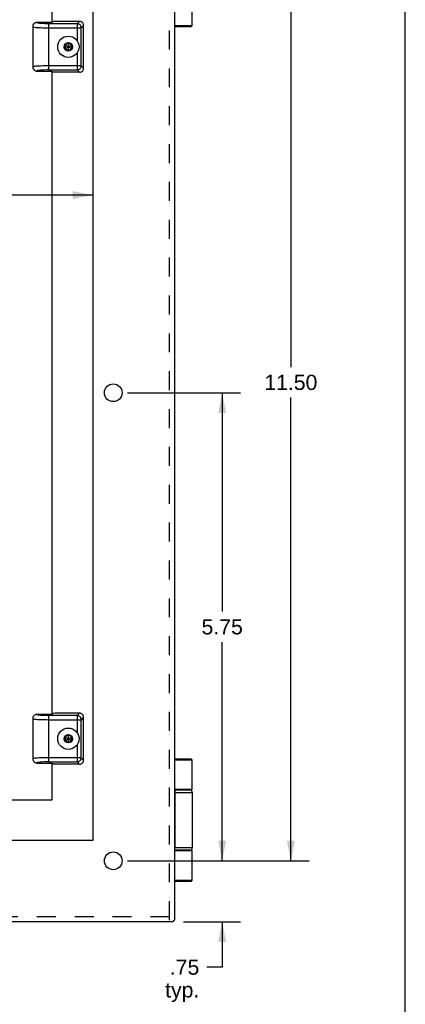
# Model space of a CAD drawing. Header units: inches. Extents: x 0 to 42.3, y 0 to 27.4.
# Tile 9 of 10: x 37.5 to 42.3, y 6.1 to 18.2. Entities that reach past the tile are written whole.
import ezdxf

# ---------------------------------------------------------------- set-up
doc = ezdxf.new("R2010")
doc.units = ezdxf.units.IN
doc.header["$LTSCALE"] = 2.325389
doc.header["$MEASUREMENT"] = 0
doc.linetypes.add('HIDDEN', pattern=[0.2, 0.1, -0.1])
doc.layers.get('0').update_dxf_attribs({"linetype": 'CONTINUOUS'})
for name, color, linetype in [('DEFAULT_2', 8, 'HIDDEN'), ('DIMENSIONS', 7, 'CONTINUOUS'), ('DOOR_ASSEMBLY', 7, 'CONTINUOUS')]:
    doc.layers.add(name, color=color, linetype=linetype)
doc.styles.get("Standard").update_dxf_attribs({"font": 'arial.ttf'})
doc.dimstyles.new('DIMSTYLE_1', dxfattribs={"dimtxt": 0.186528, "dimasz": 0.248705, "dimexe": 0.09, "dimexo": 0.07, "dimgap": 0.0375, "dimtad": 0, "dimtih": 1, "dimtoh": 1, "dimzin": 4, "dimdsep": 46, "dimtxsty": 'Standard', "dimblk": '_FILLED', "dimblk1": '_FILLED', "dimblk2": '_FILLED', "dimcen": 0.09, "dimazin": 1, "dimtfac": 1, "dimtdec": 3, "dimtofl": 0, "dimtmove": 0, "dimatfit": 3, "dimldrblk": '_FILLED', "dimfxl": 0, "dimtolj": 1, "dimtzin": 4, "dimarcsym": 0})

# ---------------------------------------------------------------- blocks, each defined once
blk = doc.blocks.new('_FILLED')
at = {"color": 0, "linetype": 'ByBlock'}
blk.add_solid([(0, 0), (-1, 0.2), (-1, -0.2)], dxfattribs=at)
blk = doc.blocks.new('*D3')
at = {"layer": 'DIMENSIONS', "color": 2, "linetype": 'Continuous'}
for p, q in [((38.867, 19.347), (41.098, 19.347)), ((40.874, 19.347), (40.874, 13.911)), ((40.874, 7.847), (40.874, 13.538)), ((38.976, 7.847), (41.098, 7.847))]:
    blk.add_line(p, q, dxfattribs=at)
at = {"layer": 'DIMENSIONS', "color": 2, "linetype": 'Continuous', "xscale": 0.2487046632, "yscale": 0.2487046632, "zscale": 0.2487046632}
for p, rotation in [((40.874, 19.347), 90), ((40.874, 7.847), 270)]:
    blk.add_blockref('_FILLED', p, dxfattribs=dict(at, rotation=rotation))
at = {"layer": 'DIMENSIONS', "color": 2, "linetype": 'Continuous', "insert": (40.874, 13.818), "char_height": 0.1865, "width": 0.65181, "attachment_point": 2, "line_spacing_factor": 0.9}
blk.add_mtext('11.50', dxfattribs=at)
blk = doc.blocks.new('*D4')
at = {"layer": 'DIMENSIONS', "color": 2, "linetype": 'Continuous'}
for p, q in [((40.031, 7.847), (40.031, 8.344)), ((38.867, 7.847), (40.255, 7.847)), ((39.557, 7.097), (40.255, 7.097)), ((40.031, 7.097), (40.031, 6.541)), ((40.031, 6.541), (39.844, 6.541))]:
    blk.add_line(p, q, dxfattribs=at)
at = {"layer": 'DIMENSIONS', "color": 2, "linetype": 'Continuous', "xscale": 0.2487046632, "yscale": 0.2487046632, "zscale": 0.2487046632}
for p, rotation in [((40.031, 7.847), 270), ((40.031, 7.097), 90)]:
    blk.add_blockref('_FILLED', p, dxfattribs=dict(at, rotation=rotation))
at = {"layer": 'DIMENSIONS', "color": 2, "linetype": 'Continuous', "insert": (39.75, 6.634), "char_height": 0.1865, "width": 0.41952, "attachment_point": 3, "line_spacing_factor": 0.9}
blk.add_mtext('.75\\Ptyp.', dxfattribs=at)
blk = doc.blocks.new('*D10')
at = {"layer": 'DIMENSIONS', "color": 2, "linetype": 'Continuous'}
for p, q in [((38.867, 13.597), (40.255, 13.597)), ((40.031, 13.597), (40.031, 10.909)), ((40.031, 7.847), (40.031, 10.535)), ((38.867, 7.847), (40.255, 7.847))]:
    blk.add_line(p, q, dxfattribs=at)
at = {"layer": 'DIMENSIONS', "color": 2, "linetype": 'Continuous', "xscale": 0.2487046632, "yscale": 0.2487046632, "zscale": 0.2487046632}
for p, rotation in [((40.031, 13.597), 90), ((40.031, 7.847), 270)]:
    blk.add_blockref('_FILLED', p, dxfattribs=dict(at, rotation=rotation))
at = {"layer": 'DIMENSIONS', "color": 2, "linetype": 'Continuous', "insert": (40.031, 10.815), "char_height": 0.1865, "width": 0.50689, "attachment_point": 2, "line_spacing_factor": 0.9}
blk.add_mtext('5.75', dxfattribs=at)
blk = doc.blocks.new('*D12')
at = {"layer": 'DIMENSIONS', "color": 2, "linetype": 'Continuous'}
for p, q in [((28.443, 16.026), (32.011, 16.026)), ((38.443, 16.026), (33.629, 16.026))]:
    blk.add_line(p, q, dxfattribs=at)
at = {"layer": 'DIMENSIONS', "color": 2, "linetype": 'Continuous', "xscale": 0.2487046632, "yscale": 0.2487046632, "zscale": 0.2487046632, "rotation": 180}
blk.add_blockref('_FILLED', (28.443, 16.026), dxfattribs=at)
at = {"layer": 'DIMENSIONS', "color": 2, "linetype": 'Continuous', "xscale": 0.2487046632, "yscale": 0.2487046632, "zscale": 0.2487046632}
blk.add_blockref('_FILLED', (38.443, 16.026), dxfattribs=at)
at = {"layer": 'DIMENSIONS', "color": 2, "linetype": 'Continuous', "insert": (32.82, 16.119), "char_height": 0.1865, "width": 1.4319, "attachment_point": 2, "line_spacing_factor": 0.9}
blk.add_mtext('10.00 BACK\\POPENING', dxfattribs=at)
blk = doc.blocks.new('*D13')
at = {"layer": 'DIMENSIONS', "color": 2, "linetype": 'Continuous'}
for p, q in [((36.194, 19.097), (36.194, 13.784)), ((36.194, 8.097), (36.194, 12.851))]:
    blk.add_line(p, q, dxfattribs=at)
at = {"layer": 'DIMENSIONS', "color": 2, "linetype": 'Continuous', "xscale": 0.2487046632, "yscale": 0.2487046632, "zscale": 0.2487046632}
for p, rotation in [((36.194, 19.097), 90), ((36.194, 8.097), 270)]:
    blk.add_blockref('_FILLED', p, dxfattribs=dict(at, rotation=rotation))
at = {"layer": 'DIMENSIONS', "color": 2, "linetype": 'Continuous', "insert": (36.194, 13.69), "char_height": 0.1865, "width": 1.19961, "attachment_point": 2, "line_spacing_factor": 0.9}
blk.add_mtext('11.00\\PBACK\\POPENING', dxfattribs=at)
blk = doc.blocks.new('*D14')
at = {"layer": 'DIMENSIONS', "color": 2, "linetype": 'Continuous'}
for p, q in [((36.194, 8.097), (36.194, 8.594)), ((36.194, 7.097), (36.194, 6.6))]:
    blk.add_line(p, q, dxfattribs=at)
at = {"layer": 'DIMENSIONS', "color": 2, "linetype": 'Continuous', "xscale": 0.2487046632, "yscale": 0.2487046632, "zscale": 0.2487046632}
for p, rotation in [((36.194, 8.097), 270), ((36.194, 7.097), 90)]:
    blk.add_blockref('_FILLED', p, dxfattribs=dict(at, rotation=rotation))
at = {"layer": 'DIMENSIONS', "color": 2, "linetype": 'Continuous', "insert": (36.194, 7.803), "char_height": 0.1865, "width": 0.50689, "attachment_point": 2, "line_spacing_factor": 0.9}
blk.add_mtext('1.00\\Ptyp.', dxfattribs=at)

msp = doc.modelspace()

# ---------------------------------------------------------------- linework, layer by layer
at = {"color": 7, "linetype": 'Continuous'}
for p, q in [((42.2798, 0), (42.2798, 27.3575)), ((39.3832, 7.1019), (39.4264, 7.1019))]:
    msp.add_line(p, q, dxfattribs=at)
at = {"color": 3, "linetype": 'Continuous'}
for p, q in [((39.4432, 20.076), (39.4432, 7.118)), ((38.4432, 19.097), (38.4432, 8.097)), ((38.4432, 8.097), (28.4432, 8.097)), ((39.3832, 7.097), (27.5032, 7.097))]:
    msp.add_line(p, q, dxfattribs=at)
for points in [[(39.4352, 7.1069), (39.4343, 7.1057), (39.4333, 7.1046), (39.4322, 7.1037), (39.431, 7.1029), (39.4296, 7.1024), (39.4282, 7.102), (39.4266, 7.1019), (39.4264, 7.1019)], [(39.4352, 7.1069), (39.4364, 7.109), (39.4377, 7.1108), (39.4389, 7.1125), (39.4399, 7.1139), (39.4409, 7.1152), (39.4417, 7.1162), (39.4423, 7.117), (39.4428, 7.1176), (39.4431, 7.1179), (39.4432, 7.118)]]:
    msp.add_lwpolyline(points, dxfattribs=at)
for centre in [(38.6932, 13.597), (38.6932, 7.847)]:
    msp.add_circle(centre, 0.109, dxfattribs=at)
at = {"layer": 'DEFAULT_2', "color": 8, "linetype": 'HIDDEN'}
for p, q in [((39.3832, 7.118), (39.3832, 20.076)), ((39.3832, 7.157), (27.5032, 7.157))]:
    msp.add_line(p, q, dxfattribs=at)
at = {"layer": 'DOOR_ASSEMBLY', "color": 3, "linetype": 'Continuous'}
for p, q in [((37.9438, 18.1455), (37.9438, 18.597)), ((37.9438, 9.6455), (37.9438, 17.5485)), ((37.9438, 8.597), (37.9438, 9.0485)), ((29.5688, 8.597), (37.9438, 8.597))]:
    msp.add_line(p, q, dxfattribs=at)
at = {"layer": 'DOOR_ASSEMBLY', "color": 7, "linetype": 'Continuous'}
for p, q in [((39.6636, 18.11), (39.6636, 18.472)), ((37.7539, 18.1444), (37.7539, 18.1444)), ((37.9398, 18.1455), (37.755, 18.1455)), ((37.9501, 18.1558), (37.9438, 18.1495)), ((38.279, 18.1595), (37.9959, 18.1595)), ((38.2502, 18.1307), (38.279, 18.1595)), ((37.7038, 18.094), (37.7038, 17.6)), ((37.7038, 18.094), (37.7038, 18.094)), ((37.7954, 18.1348), (37.7932, 18.135)), ((37.7976, 18.1346), (37.7954, 18.1348)), ((37.7999, 18.1344), (37.7976, 18.1346)), ((37.8022, 18.1342), (37.7999, 18.1344)), ((37.8046, 18.134), (37.8022, 18.1342)), ((37.807, 18.1338), (37.8046, 18.134)), ((37.8095, 18.1336), (37.807, 18.1338)), ((37.812, 18.1335), (37.8095, 18.1336)), ((37.8153, 18.1332), (37.812, 18.1335)), ((37.818, 18.1331), (37.8153, 18.1332)), ((37.8207, 18.1329), (37.818, 18.1331)), ((37.8234, 18.1327), (37.8207, 18.1329)), ((37.8278, 18.1325), (37.8234, 18.1327)), ((37.8317, 18.1323), (37.8278, 18.1325)), ((37.8318, 18.1323), (37.8318, 18.1323)), ((37.8318, 18.1323), (37.8318, 18.1323)), ((37.8452, 18.1317), (37.8419, 18.1319)), ((37.8486, 18.1316), (37.8452, 18.1317)), ((37.8527, 18.1315), (37.8486, 18.1316)), ((37.8558, 18.1314), (37.8527, 18.1315)), ((37.8594, 18.1313), (37.8558, 18.1314)), ((37.8633, 18.1312), (37.8594, 18.1313)), ((37.8675, 18.1311), (37.8633, 18.1312)), ((37.8721, 18.131), (37.8675, 18.1311)), ((37.8758, 18.1309), (37.8721, 18.131)), ((37.8793, 18.1309), (37.8758, 18.1309)), ((37.8827, 18.1308), (37.8793, 18.1309)), ((37.8861, 18.1308), (37.8827, 18.1308)), ((37.8893, 18.1308), (37.8861, 18.1308)), ((37.8924, 18.1307), (37.8893, 18.1308)), ((37.8969, 18.1307), (37.8924, 18.1307)), ((37.9011, 18.1307), (37.8969, 18.1307)), ((38.2502, 18.1307), (37.9011, 18.1307)), ((37.9038, 18.1147), (37.9038, 18.1307)), ((37.9038, 18.0809), (37.9038, 18.1147)), ((37.9038, 17.5633), (37.9038, 18.0809)), ((37.9038, 18.0809), (38.3, 18.0809)), ((38.2502, 18.1307), (38.2502, 17.9199)), ((38.3288, 18.1097), (38.3, 18.0809)), ((38.3, 17.6131), (38.3, 18.0809)), ((38.3288, 17.5843), (38.3288, 18.1097)), ((39.4432, 18.11), (39.6636, 18.11)), ((39.4432, 18.097), (39.6506, 18.097)), ((38.1413, 17.8954), (38.0994, 17.8712)), ((38.0994, 17.8228), (38.1832, 17.8712)), ((38.0994, 17.8712), (38.0994, 17.8228)), ((38.0994, 17.8712), (38.1832, 17.8228)), ((38.0994, 17.8228), (38.1413, 17.7986)), ((38.1413, 17.8927), (38.1017, 17.8699)), ((38.1017, 17.8699), (38.1017, 17.8242)), ((38.1413, 17.8014), (38.1017, 17.8242)), ((38.1413, 17.7986), (38.1413, 17.8954)), ((38.1832, 17.8712), (38.1413, 17.8954)), ((38.1808, 17.8699), (38.1413, 17.8927)), ((38.1413, 17.8014), (38.1808, 17.8242)), ((38.1413, 17.7986), (38.1832, 17.8228)), ((38.1808, 17.8242), (38.1808, 17.8699)), ((38.1832, 17.8228), (38.1832, 17.8712)), ((38.2502, 17.7742), (38.2502, 17.5633)), ((37.7038, 17.6001), (37.7038, 17.6)), ((37.755, 17.5485), (37.9398, 17.5485)), ((38.3, 17.6131), (37.9038, 17.6131)), ((37.9038, 17.5633), (38.2502, 17.5633)), ((37.9438, 17.5445), (37.9501, 17.5382)), ((38.279, 17.5345), (38.2502, 17.5633)), ((38.3, 17.6131), (38.3288, 17.5843)), ((38.279, 17.5345), (37.9959, 17.5345)), ((37.7038, 9.594), (37.7038, 9.1)), ((37.7038, 9.594), (37.7038, 9.594)), ((37.7539, 9.6444), (37.7539, 9.6444)), ((37.9398, 9.6455), (37.755, 9.6455)), ((37.7954, 9.6348), (37.7932, 9.635)), ((37.7976, 9.6346), (37.7954, 9.6348)), ((37.7999, 9.6344), (37.7976, 9.6346)), ((37.8022, 9.6342), (37.7999, 9.6344)), ((37.8046, 9.634), (37.8022, 9.6342)), ((37.807, 9.6338), (37.8046, 9.634)), ((37.8095, 9.6336), (37.807, 9.6338)), ((37.812, 9.6335), (37.8095, 9.6336)), ((37.8153, 9.6332), (37.812, 9.6335)), ((37.818, 9.6331), (37.8153, 9.6332)), ((37.8207, 9.6329), (37.818, 9.6331)), ((37.8234, 9.6327), (37.8207, 9.6329)), ((37.8278, 9.6325), (37.8234, 9.6327)), ((37.8317, 9.6323), (37.8278, 9.6325)), ((37.8318, 9.6323), (37.8318, 9.6323)), ((37.8318, 9.6323), (37.8318, 9.6323)), ((37.8452, 9.6317), (37.8419, 9.6319)), ((37.8486, 9.6316), (37.8452, 9.6317)), ((37.8527, 9.6315), (37.8486, 9.6316)), ((37.8558, 9.6314), (37.8527, 9.6315)), ((37.8594, 9.6313), (37.8558, 9.6314)), ((37.8633, 9.6312), (37.8594, 9.6313)), ((37.8675, 9.6311), (37.8633, 9.6312)), ((37.8721, 9.631), (37.8675, 9.6311)), ((37.8758, 9.6309), (37.8721, 9.631)), ((37.8793, 9.6309), (37.8758, 9.6309)), ((37.8827, 9.6308), (37.8793, 9.6309)), ((37.8861, 9.6308), (37.8827, 9.6308)), ((37.8893, 9.6308), (37.8861, 9.6308)), ((37.8924, 9.6307), (37.8893, 9.6308)), ((37.8969, 9.6307), (37.8924, 9.6307)), ((37.9011, 9.6307), (37.8969, 9.6307)), ((38.2502, 9.6307), (37.9011, 9.6307)), ((37.9038, 9.6147), (37.9038, 9.6307)), ((37.9038, 9.5809), (37.9038, 9.6147)), ((37.9038, 9.5809), (38.3, 9.5809)), ((37.9038, 9.0633), (37.9038, 9.5809)), ((37.9501, 9.6558), (37.9438, 9.6495)), ((38.279, 9.6595), (37.9959, 9.6595)), ((38.2502, 9.6307), (38.279, 9.6595)), ((38.2502, 9.6307), (38.2502, 9.4199)), ((38.3288, 9.6097), (38.3, 9.5809)), ((38.3, 9.1131), (38.3, 9.5809)), ((38.3288, 9.0843), (38.3288, 9.6097)), ((38.1413, 9.3954), (38.0994, 9.3712)), ((38.0994, 9.3712), (38.1832, 9.3228)), ((38.0994, 9.3712), (38.0994, 9.3228)), ((38.0994, 9.3228), (38.1832, 9.3712)), ((38.0994, 9.3228), (38.1413, 9.2986)), ((38.1413, 9.3927), (38.1017, 9.3699)), ((38.1017, 9.3699), (38.1017, 9.3242)), ((38.1413, 9.3014), (38.1017, 9.3242)), ((38.1832, 9.3712), (38.1413, 9.3954)), ((38.1413, 9.2986), (38.1413, 9.3954)), ((38.1808, 9.3699), (38.1413, 9.3927)), ((38.1413, 9.3014), (38.1808, 9.3242)), ((38.1413, 9.2986), (38.1832, 9.3228)), ((38.1808, 9.3242), (38.1808, 9.3699)), ((38.1832, 9.3228), (38.1832, 9.3712)), ((38.2502, 9.2742), (38.2502, 9.0633)), ((37.7038, 9.1001), (37.7038, 9.1)), ((38.3, 9.1131), (37.9038, 9.1131)), ((38.3, 9.1131), (38.3288, 9.0843)), ((39.6506, 9.097), (39.4432, 9.097)), ((39.6636, 9.084), (39.4432, 9.084)), ((39.6636, 8.722), (39.6636, 9.084)), ((37.755, 9.0485), (37.9398, 9.0485)), ((37.9038, 9.0633), (38.2502, 9.0633)), ((37.9438, 9.0445), (37.9501, 9.0382)), ((38.279, 9.0345), (37.9959, 9.0345)), ((38.279, 9.0345), (38.2502, 9.0633)), ((39.6636, 8.722), (39.4432, 8.722)), ((39.4432, 8.717), (39.6336, 8.717)), ((39.4596, 8.717), (39.4592, 8.717)), ((39.5841, 8.722), (39.5841, 8.717)), ((39.4432, 8.687), (39.6636, 8.687)), ((39.4483, 8.007), (39.4483, 8.687)), ((39.4486, 8.687), (39.4486, 8.007)), ((39.6636, 8.687), (39.6636, 8.007)), ((39.6636, 8.007), (39.4432, 8.007)), ((39.6336, 7.977), (39.4432, 7.977)), ((39.4432, 7.972), (39.6636, 7.972)), ((39.4596, 7.977), (39.4592, 7.977)), ((39.5841, 7.977), (39.5841, 7.972)), ((39.6636, 7.61), (39.6636, 7.972)), ((39.4432, 7.61), (39.6636, 7.61)), ((39.4432, 7.597), (39.6506, 7.597))]:
    msp.add_line(p, q, dxfattribs=at)
for points in [[(37.755, 18.1455), (37.7471, 18.1449), (37.7395, 18.143), (37.7321, 18.14), (37.7253, 18.1358), (37.7225, 18.1337)], [(37.7541, 18.1429), (37.7541, 18.143), (37.7541, 18.143), (37.754, 18.1431), (37.754, 18.1432), (37.7539, 18.1432), (37.7539, 18.1433), (37.7539, 18.1434), (37.7539, 18.1434), (37.7538, 18.1435), (37.7538, 18.1436), (37.7538, 18.1437), (37.7538, 18.1437), (37.7538, 18.1438), (37.7538, 18.1439), (37.7538, 18.144), (37.7538, 18.144), (37.7538, 18.1441), (37.7539, 18.1442), (37.7539, 18.1443), (37.7539, 18.1444), (37.7539, 18.1444), (37.7539, 18.1444), (37.7539, 18.1444), (37.7539, 18.1444)], [(37.7539, 18.1444), (37.7539, 18.1444), (37.7539, 18.1444), (37.7539, 18.1444), (37.754, 18.1445), (37.754, 18.1446), (37.7542, 18.1448), (37.7546, 18.1451), (37.755, 18.1455)], [(38.3142, 18.1449), (38.3093, 18.1493), (38.3039, 18.1529), (38.2981, 18.1557), (38.2919, 18.1578), (38.2856, 18.1591), (38.279, 18.1595)], [(38.3288, 18.1097), (38.3283, 18.1163), (38.3271, 18.1226), (38.325, 18.1288), (38.3221, 18.1347), (38.3185, 18.14), (38.3142, 18.1449)], [(37.7225, 18.1337), (37.7196, 18.1311), (37.7114, 18.1208), (37.7058, 18.108), (37.7038, 18.094)], [(37.7038, 18.094), (37.7042, 18.0932), (37.7078, 18.0914), (37.7156, 18.0896), (37.7275, 18.0878), (37.7432, 18.0862), (37.7624, 18.0848)], [(37.7598, 18.1402), (37.759, 18.1404), (37.7586, 18.1405), (37.7582, 18.1407), (37.7578, 18.1408), (37.7574, 18.1409), (37.7571, 18.1411), (37.7568, 18.1412), (37.7565, 18.1414), (37.7562, 18.1415), (37.7559, 18.1416), (37.7556, 18.1418), (37.7554, 18.1419), (37.7552, 18.142), (37.755, 18.1422), (37.7548, 18.1423), (37.7546, 18.1425), (37.7544, 18.1426), (37.7543, 18.1427), (37.7542, 18.1428), (37.7541, 18.1429)], [(37.7932, 18.135), (37.7911, 18.1352), (37.7894, 18.1353), (37.7875, 18.1355), (37.7857, 18.1357), (37.7839, 18.1359), (37.7821, 18.1361), (37.7804, 18.1364), (37.7787, 18.1366), (37.777, 18.1368), (37.7754, 18.137), (37.7738, 18.1373), (37.7722, 18.1375), (37.7707, 18.1378), (37.7692, 18.138), (37.7677, 18.1383), (37.7664, 18.1386), (37.765, 18.1388), (37.7637, 18.1391), (37.7625, 18.1394), (37.7613, 18.1397), (37.7603, 18.14), (37.7598, 18.1402)], [(37.7624, 18.0848), (37.7819, 18.0836), (37.8033, 18.0827), (37.826, 18.0819), (37.8503, 18.0814), (37.8764, 18.0811), (37.9038, 18.0809)], [(37.8318, 18.1323), (37.8317, 18.1323), (37.8317, 18.1323)], [(37.8419, 18.1319), (37.8348, 18.1322), (37.8335, 18.1322), (37.8318, 18.1323)], [(38.2852, 18.116), (38.2804, 18.1203), (38.275, 18.1239), (38.2691, 18.1268), (38.263, 18.1289), (38.2566, 18.1302), (38.2502, 18.1307)], [(38.3, 18.0809), (38.2995, 18.0874), (38.2982, 18.0937), (38.2961, 18.0999), (38.2932, 18.1057), (38.2895, 18.1111), (38.2852, 18.116)], [(37.7624, 17.6093), (37.7437, 17.6079), (37.7282, 17.6063), (37.7162, 17.6046), (37.7081, 17.6027), (37.7042, 17.6009), (37.7038, 17.6001)], [(37.7038, 17.6001), (37.7058, 17.586), (37.7115, 17.5731), (37.7198, 17.5628), (37.7228, 17.5601)], [(37.7228, 17.5601), (37.7252, 17.5583), (37.7321, 17.5541), (37.7395, 17.551), (37.7471, 17.5492), (37.755, 17.5485)], [(37.9038, 17.5633), (37.8711, 17.563), (37.8415, 17.5621), (37.8143, 17.5607), (37.7912, 17.5589), (37.773, 17.5566), (37.7605, 17.5541), (37.7546, 17.5514), (37.755, 17.5485)], [(37.9038, 17.6131), (37.8777, 17.613), (37.852, 17.6127), (37.8272, 17.6121), (37.8037, 17.6114), (37.782, 17.6104), (37.7624, 17.6093)], [(38.2502, 17.5633), (38.2566, 17.5638), (38.263, 17.5651), (38.2691, 17.5672), (38.275, 17.5701), (38.2804, 17.5738), (38.2852, 17.5781)], [(38.279, 17.5345), (38.2856, 17.535), (38.2919, 17.5362), (38.2981, 17.5383), (38.3039, 17.5412), (38.3093, 17.5448), (38.3142, 17.5491)], [(38.2852, 17.5781), (38.2895, 17.5829), (38.2932, 17.5883), (38.2961, 17.5942), (38.2982, 17.6003), (38.2995, 17.6067), (38.3, 17.6131)], [(38.3142, 17.5491), (38.3185, 17.554), (38.3221, 17.5594), (38.325, 17.5652), (38.3271, 17.5714), (38.3283, 17.5778), (38.3288, 17.5843)], [(37.9649, 17.5356), (37.9609, 17.5359), (37.9575, 17.5363), (37.9547, 17.5368), (37.9525, 17.5372), (37.951, 17.5377), (37.9501, 17.5382)], [(37.9959, 17.5345), (37.9902, 17.5346), (37.9847, 17.5346), (37.9793, 17.5348), (37.9741, 17.535), (37.9693, 17.5353), (37.9649, 17.5356)], [(37.7225, 9.6337), (37.7196, 9.6311), (37.7114, 9.6208), (37.7058, 9.608), (37.7038, 9.594)], [(37.7038, 9.594), (37.7042, 9.5932), (37.7078, 9.5914), (37.7156, 9.5896), (37.7275, 9.5878), (37.7432, 9.5862), (37.7624, 9.5848)], [(37.755, 9.6455), (37.7471, 9.6449), (37.7395, 9.643), (37.7321, 9.64), (37.7253, 9.6358), (37.7225, 9.6337)], [(37.7541, 9.6429), (37.7541, 9.643), (37.7541, 9.643), (37.754, 9.6431), (37.754, 9.6432), (37.7539, 9.6432), (37.7539, 9.6433), (37.7539, 9.6434), (37.7539, 9.6434), (37.7538, 9.6435), (37.7538, 9.6436), (37.7538, 9.6437), (37.7538, 9.6437), (37.7538, 9.6438), (37.7538, 9.6439), (37.7538, 9.644), (37.7538, 9.644), (37.7538, 9.6441), (37.7539, 9.6442), (37.7539, 9.6443), (37.7539, 9.6444), (37.7539, 9.6444), (37.7539, 9.6444), (37.7539, 9.6444), (37.7539, 9.6444)], [(37.7539, 9.6444), (37.7539, 9.6444), (37.7539, 9.6444), (37.7539, 9.6444), (37.754, 9.6445), (37.754, 9.6446), (37.7542, 9.6448), (37.7546, 9.6451), (37.755, 9.6455)], [(37.7598, 9.6402), (37.759, 9.6404), (37.7586, 9.6405), (37.7582, 9.6407), (37.7578, 9.6408), (37.7574, 9.6409), (37.7571, 9.6411), (37.7568, 9.6412), (37.7565, 9.6414), (37.7562, 9.6415), (37.7559, 9.6416), (37.7556, 9.6418), (37.7554, 9.6419), (37.7552, 9.642), (37.755, 9.6422), (37.7548, 9.6423), (37.7546, 9.6425), (37.7544, 9.6426), (37.7543, 9.6427), (37.7542, 9.6428), (37.7541, 9.6429)], [(37.7932, 9.635), (37.7911, 9.6352), (37.7894, 9.6353), (37.7875, 9.6355), (37.7857, 9.6357), (37.7839, 9.6359), (37.7821, 9.6361), (37.7804, 9.6364), (37.7787, 9.6366), (37.777, 9.6368), (37.7754, 9.637), (37.7738, 9.6373), (37.7722, 9.6375), (37.7707, 9.6378), (37.7692, 9.638), (37.7677, 9.6383), (37.7664, 9.6386), (37.765, 9.6388), (37.7637, 9.6391), (37.7625, 9.6394), (37.7613, 9.6397), (37.7603, 9.64), (37.7598, 9.6402)], [(37.7624, 9.5848), (37.7819, 9.5836), (37.8033, 9.5827), (37.826, 9.5819), (37.8503, 9.5814), (37.8764, 9.5811), (37.9038, 9.5809)], [(37.8318, 9.6323), (37.8317, 9.6323), (37.8317, 9.6323)], [(37.8419, 9.6319), (37.8348, 9.6322), (37.8335, 9.6322), (37.8318, 9.6323)], [(38.2852, 9.616), (38.2804, 9.6203), (38.275, 9.6239), (38.2691, 9.6268), (38.263, 9.6289), (38.2566, 9.6302), (38.2502, 9.6307)], [(38.3142, 9.6449), (38.3093, 9.6493), (38.3039, 9.6529), (38.2981, 9.6557), (38.2919, 9.6578), (38.2856, 9.6591), (38.279, 9.6595)], [(38.3, 9.5809), (38.2995, 9.5874), (38.2982, 9.5937), (38.2961, 9.5999), (38.2932, 9.6057), (38.2895, 9.6111), (38.2852, 9.616)], [(38.3288, 9.6097), (38.3283, 9.6163), (38.3271, 9.6226), (38.325, 9.6288), (38.3221, 9.6347), (38.3185, 9.64), (38.3142, 9.6449)], [(37.7624, 9.1093), (37.7437, 9.1079), (37.7282, 9.1063), (37.7162, 9.1046), (37.7081, 9.1027), (37.7042, 9.1009), (37.7038, 9.1001)], [(37.7038, 9.1001), (37.7058, 9.086), (37.7115, 9.0731), (37.7198, 9.0628), (37.7228, 9.0601)], [(37.9038, 9.1131), (37.8777, 9.113), (37.852, 9.1127), (37.8272, 9.1121), (37.8037, 9.1114), (37.782, 9.1104), (37.7624, 9.1093)], [(38.2502, 9.0633), (38.2566, 9.0638), (38.263, 9.0651), (38.2691, 9.0672), (38.275, 9.0701), (38.2804, 9.0738), (38.2852, 9.0781)], [(38.2852, 9.0781), (38.2895, 9.0829), (38.2932, 9.0883), (38.2961, 9.0942), (38.2982, 9.1003), (38.2995, 9.1067), (38.3, 9.1131)], [(38.3142, 9.0491), (38.3185, 9.054), (38.3221, 9.0594), (38.325, 9.0652), (38.3271, 9.0714), (38.3283, 9.0778), (38.3288, 9.0843)], [(37.7228, 9.0601), (37.7252, 9.0583), (37.7321, 9.0541), (37.7395, 9.051), (37.7471, 9.0492), (37.755, 9.0485)], [(37.9038, 9.0633), (37.8711, 9.063), (37.8415, 9.0621), (37.8143, 9.0607), (37.7912, 9.0589), (37.773, 9.0566), (37.7605, 9.0541), (37.7546, 9.0514), (37.755, 9.0485)], [(37.9649, 9.0356), (37.9609, 9.0359), (37.9575, 9.0363), (37.9547, 9.0368), (37.9525, 9.0372), (37.951, 9.0377), (37.9501, 9.0382)], [(37.9959, 9.0345), (37.9902, 9.0346), (37.9847, 9.0346), (37.9793, 9.0348), (37.9741, 9.035), (37.9693, 9.0353), (37.9649, 9.0356)], [(38.279, 9.0345), (38.2856, 9.035), (38.2919, 9.0362), (38.2981, 9.0383), (38.3039, 9.0412), (38.3093, 9.0448), (38.3142, 9.0491)], [(39.4592, 8.717), (39.4588, 8.717), (39.4584, 8.7169), (39.458, 8.7168), (39.4576, 8.7167), (39.4572, 8.7165), (39.4568, 8.7163), (39.4564, 8.716), (39.456, 8.7157), (39.4556, 8.7153), (39.4552, 8.7149), (39.4548, 8.7145), (39.4544, 8.714), (39.4541, 8.7135), (39.4537, 8.713), (39.4534, 8.7124), (39.453, 8.7118), (39.4527, 8.7112), (39.4524, 8.7105), (39.4521, 8.7098), (39.4518, 8.709), (39.4515, 8.7082), (39.4512, 8.7074), (39.4509, 8.7066), (39.4506, 8.7057), (39.4504, 8.7048), (39.4502, 8.7039), (39.4499, 8.703), (39.4497, 8.702), (39.4495, 8.701), (39.4493, 8.7), (39.4492, 8.699), (39.449, 8.698), (39.4489, 8.6969), (39.4487, 8.6959), (39.4486, 8.6948), (39.4485, 8.6937), (39.4484, 8.6926), (39.4484, 8.6915), (39.4483, 8.6904), (39.4483, 8.6893), (39.4483, 8.6881), (39.4483, 8.687)], [(39.4592, 8.717), (39.4588, 8.7169), (39.4584, 8.7168), (39.458, 8.7167), (39.4575, 8.7165), (39.4571, 8.7163), (39.4568, 8.716), (39.4564, 8.7157), (39.456, 8.7153), (39.4556, 8.7149), (39.4552, 8.7145), (39.4548, 8.714), (39.4545, 8.7135), (39.4541, 8.713), (39.4538, 8.7124), (39.4534, 8.7118), (39.4531, 8.7112), (39.4528, 8.7105), (39.4524, 8.7098), (39.4521, 8.709), (39.4518, 8.7082), (39.4516, 8.7074), (39.4513, 8.7066), (39.451, 8.7057), (39.4508, 8.7048), (39.4505, 8.7039), (39.4503, 8.703), (39.4501, 8.702), (39.4499, 8.701), (39.4497, 8.7), (39.4496, 8.699), (39.4494, 8.698), (39.4493, 8.6969), (39.4491, 8.6959), (39.449, 8.6948), (39.4489, 8.6937), (39.4488, 8.6926), (39.4488, 8.6915), (39.4487, 8.6904), (39.4487, 8.6893), (39.4487, 8.6881), (39.4486, 8.687)], [(39.5937, 8.722), (39.5931, 8.722), (39.5925, 8.722), (39.5919, 8.722), (39.5914, 8.7219), (39.5908, 8.7219), (39.5903, 8.7219), (39.5898, 8.7218), (39.5893, 8.7218), (39.5889, 8.7217), (39.5884, 8.7217), (39.588, 8.7216), (39.5876, 8.7215), (39.5872, 8.7214), (39.5868, 8.7214), (39.5865, 8.7213), (39.5862, 8.7212), (39.5858, 8.7211), (39.5855, 8.721), (39.5852, 8.7209), (39.5849, 8.7208), (39.5847, 8.7207), (39.5844, 8.7206), (39.5841, 8.7205), (39.5841, 8.7205)], [(39.4592, 7.977), (39.4588, 7.977), (39.4584, 7.9771), (39.458, 7.9772), (39.4576, 7.9774), (39.4572, 7.9775), (39.4568, 7.9778), (39.4564, 7.978), (39.456, 7.9784), (39.4556, 7.9787), (39.4552, 7.9791), (39.4548, 7.9795), (39.4544, 7.98), (39.4541, 7.9805), (39.4537, 7.981), (39.4534, 7.9816), (39.453, 7.9822), (39.4527, 7.9829), (39.4524, 7.9836), (39.4521, 7.9843), (39.4518, 7.985), (39.4515, 7.9858), (39.4512, 7.9866), (39.4509, 7.9875), (39.4506, 7.9883), (39.4504, 7.9892), (39.4502, 7.9901), (39.4499, 7.9911), (39.4497, 7.992), (39.4495, 7.993), (39.4493, 7.994), (39.4492, 7.995), (39.449, 7.9961), (39.4489, 7.9971), (39.4487, 7.9982), (39.4486, 7.9993), (39.4485, 8.0003), (39.4484, 8.0014), (39.4484, 8.0025), (39.4483, 8.0037), (39.4483, 8.0048), (39.4483, 8.0059), (39.4483, 8.007)], [(39.4592, 7.977), (39.4588, 7.9771), (39.4584, 7.9772), (39.458, 7.9774), (39.4575, 7.9775), (39.4571, 7.9778), (39.4568, 7.978), (39.4564, 7.9784), (39.456, 7.9787), (39.4556, 7.9791), (39.4552, 7.9795), (39.4548, 7.98), (39.4545, 7.9805), (39.4541, 7.981), (39.4538, 7.9816), (39.4534, 7.9822), (39.4531, 7.9829), (39.4528, 7.9836), (39.4524, 7.9843), (39.4521, 7.985), (39.4518, 7.9858), (39.4516, 7.9866), (39.4513, 7.9875), (39.451, 7.9883), (39.4508, 7.9892), (39.4505, 7.9901), (39.4503, 7.9911), (39.4501, 7.992), (39.4499, 7.993), (39.4497, 7.994), (39.4496, 7.995), (39.4494, 7.9961), (39.4493, 7.9971), (39.4491, 7.9982), (39.449, 7.9993), (39.4489, 8.0003), (39.4488, 8.0014), (39.4488, 8.0025), (39.4487, 8.0037), (39.4487, 8.0048), (39.4487, 8.0059), (39.4486, 8.007)], [(39.5841, 7.9735), (39.5841, 7.9735), (39.5844, 7.9734), (39.5847, 7.9733), (39.5849, 7.9732), (39.5852, 7.9731), (39.5855, 7.973), (39.5858, 7.9729), (39.5862, 7.9728), (39.5865, 7.9728), (39.5868, 7.9727), (39.5872, 7.9726), (39.5876, 7.9725), (39.588, 7.9724), (39.5884, 7.9724), (39.5889, 7.9723), (39.5893, 7.9723), (39.5898, 7.9722), (39.5903, 7.9722), (39.5908, 7.9721), (39.5914, 7.9721), (39.5919, 7.9721), (39.5925, 7.972), (39.5931, 7.972), (39.5937, 7.972)]]:
    msp.add_lwpolyline(points, dxfattribs=at)
for centre, radius in [((38.1413, 17.847), 0.131), ((38.1413, 17.847), 0.0514), ((38.1413, 9.347), 0.131), ((38.1413, 9.347), 0.0514)]:
    msp.add_circle(centre, radius, dxfattribs=at)
for centre, radius, start, end in [((39.6506, 18.11), 0.013, 270, 360), ((39.6506, 9.084), 0.013, 0, 90), ((39.6336, 8.687), 0.03, 0, 90), ((39.6336, 8.007), 0.03, 270, 360), ((39.6506, 7.61), 0.013, 270, 360)]:
    msp.add_arc(centre, radius, start, end, dxfattribs=at)
for centre in [(37.9959, 18.1555), (37.9959, 9.6555)]:
    msp.add_ellipse(centre, major_axis=(0.046, 0), ratio=0.0874887, start_param=1.5707963, end_param=3.0543262, dxfattribs=at)

# ---------------------------------------------------------------- dimensions: what is measured, and where the dimension line sits
at = {"layer": 'DIMENSIONS', "color": 2, "linetype": 'Continuous'}
for base, p1, p2, picture, middle in [((40.874, 7.847), (38.7973, 19.347), (38.9063, 7.847), '*D3', (40.882, 13.7237)), ((40.031, 7.847), (38.7973, 13.597), (38.7973, 7.847), '*D10', (40.0312, 10.7196))]:
    dim = msp.add_linear_dim(base=base, p1=p1, p2=p2, angle=270, dimstyle='DIMSTYLE_1', dxfattribs=at)
    dim.commit()
    dim.dimension.update_dxf_attribs({"geometry": picture, "text_midpoint": middle, "dimtype": 160})
dim = msp.add_linear_dim(base=(38.4432, 16.0256), p1=(28.4432, 19.097), p2=(38.4432, 19.097), text='<> BACK\\POPENING', dimstyle='DIMSTYLE_1', dxfattribs=at)
dim.commit()
dim.dimension.update_dxf_attribs({"geometry": '*D12', "text_midpoint": (32.8201, 15.8857), "dimtype": 160})
for base, p1, p2, angle, text, picture, middle in [((36.1938, 8.097), (38.4432, 19.097), (38.4432, 8.097), 270, '<>\\PBACK\\POPENING', '*D13', (36.1938, 13.3172)), ((36.1938, 7.097), (38.4432, 8.097), (27.5032, 7.097), 270, '<>\\Ptyp.', '*D14', (36.1938, 7.5703)), ((40.031, 7.847), (39.4873, 7.097), (38.7973, 7.847), 90, '<>\\Ptyp.', '*D4', (39.5407, 6.4008))]:
    dim = msp.add_linear_dim(base=base, p1=p1, p2=p2, angle=angle, text=text, dimstyle='DIMSTYLE_1', dxfattribs=at)
    dim.commit()
    dim.dimension.update_dxf_attribs({"geometry": picture, "text_midpoint": middle, "dimtype": 160})

doc.saveas('drawing.dxf')
